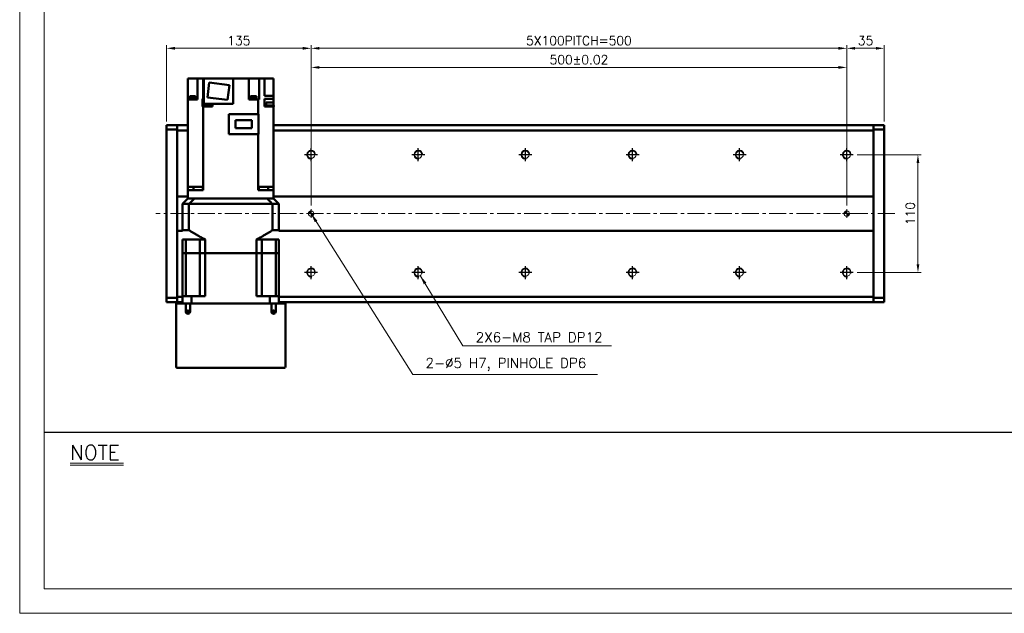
# Model space of a CAD drawing. Header units: millimetres. Extents: x 46891 to 50463, y 6223 to 9884.
# Tile 1 of 5: x 48547 to 49466, y 8529 to 9083. Entities that reach past the tile are written whole.
import ezdxf

# ---------------------------------------------------------------- set-up
doc = ezdxf.new("R2010")
doc.units = ezdxf.units.MM
doc.header["$LTSCALE"] = 0.5
doc.linetypes.add('CENTER', pattern=[50.8, 31.75, -6.35, 6.35, -6.35])
doc.layers.get('0').update_dxf_attribs({"lineweight": 20})
for name, color, linetype, lineweight in [('1', 1, 'CENTER', 13), ('4', 4, 'Continuous', 13), ('외형선(ISO)', 7, 'Continuous', 50)]:
    doc.layers.add(name, color=color, linetype=linetype, lineweight=lineweight)
for name, color, linetype in [('3', 3, 'Continuous'), ('C', 1, 'CENTER'), ('DIM', 4, 'Continuous')]:
    doc.layers.add(name, color=color, linetype=linetype)
doc.styles.add('DSR TEXT', font='romans.shx', dxfattribs={"bigfont": 'whgtxt.shx'})
doc.styles.get("Standard").update_dxf_attribs({"font": 'romans.shx', "bigfont": 'whgtxt.shx'})
doc.dimstyles.new('DSR', dxfattribs={"dimscale": 2, "dimtxt": 3, "dimasz": 3, "dimexe": 0.5, "dimexo": 0.5, "dimgap": 0.5, "dimtad": 1, "dimdsep": 46, "dimtxsty": 'Standard', "dimcen": 2.5, "dimclrd": 4, "dimclre": 4, "dimclrt": 2, "dimadec": 0, "dimazin": 2, "dimtfac": 1, "dimtmove": 0, "dimatfit": 3, "dimfxl": 0, "dimlwd": -1, "dimlwe": -1, "dimarcsym": 0})

# ---------------------------------------------------------------- blocks, each defined once
blk = doc.blocks.new('A$C13F00394')
for p, q in [((-202.34, 25.67), (-191.42, 25.67)), ((-202.34, 25.3), (-191.42, 25.3))]:
    blk.add_line(p, q)
at = {"layer": '3'}
blk.add_line((0, 32), (-207.68, 32), dxfattribs=at)
at = {"layer": '4', "color": 0, "style": 'DSR TEXT'}
blk.add_text('NOTE', height=3, dxfattribs=at).set_placement((-202.39, 26.38))
blk = doc.blocks.new('A$C1C1952E1')
at = {"color": 1}
blk.add_lwpolyline([(0, 0), (420, 0), (420, 297), (0, 297)], close=True, dxfattribs=at)
at = {"color": 3}
blk.add_lwpolyline([(5, 5), (415, 5), (415, 292), (5, 292)], close=True, dxfattribs=at)
blk = doc.blocks.new('A$C33E56CC6')
h = blk.add_hatch()
h.set_pattern_fill('ANSI31', color=256, style=0)
h.set_pattern_definition([(45, (-7065.45672, -6508.5399), (-0.0883883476, 0.0883883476), [])])
h.paths.add_polyline_path([(4, 6.5, 0.414214), (1.5, 4), (4, 4)])
h.paths.add_polyline_path([(6.5, 4), (4, 4), (4, 1.5, 0.414214)])
blk.add_circle((4, 4), 2.5)
at = {"layer": '1'}
for p, q in [((0, 4), (8, 4)), ((4, 0), (4, 8))]:
    blk.add_line(p, q, dxfattribs=at)
blk = doc.blocks.new('tap8')
blk.add_circle((0, 0), 3.4)
at = {"layer": 'C', "color": 1, "linetype": 'CENTER'}
for p, q in [((-6.05, 0), (6.05, 0)), ((0, -6.05), (0, 6.05))]:
    blk.add_line(p, q, dxfattribs=at)
at = {"layer": 'DIM', "color": 3}
blk.add_arc((0, 0), 4, 263.84551, 189.43144, dxfattribs=at)
blk = doc.blocks.new('*D140')
at = {"color": 1, "linetype": 'ByBlock'}
for p, q in [((49328.36, 8956.94), (49388.15, 8956.94)), ((49385.15, 8949.14), (49385.15, 8854.74)), ((49328.36, 8846.94), (49388.15, 8846.94))]:
    blk.add_line(p, q, dxfattribs=at)
at = {"color": 1}
for points in [[(49383.85, 8949.14), (49386.45, 8949.14), (49385.15, 8956.94)], [(49383.85, 8854.74), (49386.45, 8854.74), (49385.15, 8846.94)]]:
    blk.add_solid(points, dxfattribs=at)
at = {"layer": 'Defpoints', "color": 0}
for p in [(49324.76, 8956.94), (49324.76, 8846.94), (49385.15, 8846.94)]:
    blk.add_point(p, dxfattribs=at)
at = {"color": 3, "insert": (49377.95, 8901.94), "char_height": 8.4, "attachment_point": 5, "rotation": 90, "style": 'DSR TEXT'}
blk.add_mtext('110', dxfattribs=at)
blk = doc.blocks.new('*D141')
at = {"color": 1, "linetype": 'ByBlock'}
for p, q in [((48818.71, 8909.54), (48818.71, 9041.36)), ((48826.51, 9038.36), (49310.91, 9038.36)), ((49318.71, 8909.54), (49318.71, 9041.36))]:
    blk.add_line(p, q, dxfattribs=at)
at = {"color": 1}
for points in [[(48826.51, 9039.66), (48826.51, 9037.06), (48818.71, 9038.36)], [(49310.91, 9039.66), (49310.91, 9037.06), (49318.71, 9038.36)]]:
    blk.add_solid(points, dxfattribs=at)
at = {"layer": 'Defpoints', "color": 0}
for p in [(49318.71, 9038.36), (48818.71, 8905.94), (49318.71, 8905.94)]:
    blk.add_point(p, dxfattribs=at)
at = {"color": 3, "insert": (49068.71, 9045.56), "char_height": 8.4, "attachment_point": 5, "style": 'DSR TEXT'}
blk.add_mtext('500%%P0.02', dxfattribs=at)
blk = doc.blocks.new('*D142')
at = {"color": 1, "linetype": 'ByBlock'}
for p, q in [((49318.71, 8966.59), (49318.71, 9059.18)), ((49326.51, 9056.18), (49345.91, 9056.18)), ((49353.71, 8988.04), (49353.71, 9059.18))]:
    blk.add_line(p, q, dxfattribs=at)
at = {"color": 1}
for points in [[(49326.51, 9057.48), (49326.51, 9054.88), (49318.71, 9056.18)], [(49345.91, 9057.48), (49345.91, 9054.88), (49353.71, 9056.18)]]:
    blk.add_solid(points, dxfattribs=at)
at = {"layer": 'Defpoints', "color": 0}
for p in [(49353.71, 9056.18), (49353.71, 8984.44), (49318.71, 8962.99)]:
    blk.add_point(p, dxfattribs=at)
at = {"color": 3, "insert": (49336.21, 9063.38), "char_height": 8.4, "attachment_point": 5, "style": 'DSR TEXT'}
blk.add_mtext('35', dxfattribs=at)
blk = doc.blocks.new('*D143')
at = {"color": 1, "linetype": 'ByBlock'}
for p, q in [((48818.71, 8966.59), (48818.71, 9059.18)), ((49310.91, 9056.18), (48826.51, 9056.18)), ((49318.71, 8966.59), (49318.71, 9059.18))]:
    blk.add_line(p, q, dxfattribs=at)
at = {"color": 1}
for points in [[(48826.51, 9057.48), (48826.51, 9054.88), (48818.71, 9056.18)], [(49310.91, 9057.48), (49310.91, 9054.88), (49318.71, 9056.18)]]:
    blk.add_solid(points, dxfattribs=at)
at = {"layer": 'Defpoints', "color": 0}
for p in [(48818.71, 9056.18), (48818.71, 8962.99), (49318.71, 8962.99)]:
    blk.add_point(p, dxfattribs=at)
at = {"color": 3, "insert": (49068.71, 9063.38), "char_height": 8.4, "attachment_point": 5, "style": 'DSR TEXT'}
blk.add_mtext('5X100PITCH=500', dxfattribs=at)
blk = doc.blocks.new('*D144')
at = {"color": 1, "linetype": 'ByBlock'}
for p, q in [((48683.71, 8988.04), (48683.71, 9059.18)), ((48810.91, 9056.18), (48691.51, 9056.18)), ((48818.71, 8966.59), (48818.71, 9059.18))]:
    blk.add_line(p, q, dxfattribs=at)
at = {"color": 1}
for points in [[(48691.51, 9057.48), (48691.51, 9054.88), (48683.71, 9056.18)], [(48810.91, 9057.48), (48810.91, 9054.88), (48818.71, 9056.18)]]:
    blk.add_solid(points, dxfattribs=at)
at = {"layer": 'Defpoints', "color": 0}
for p in [(48683.71, 9056.18), (48683.71, 8984.44), (48818.71, 8962.99)]:
    blk.add_point(p, dxfattribs=at)
at = {"color": 3, "insert": (48751.21, 9063.38), "char_height": 8.4, "attachment_point": 5, "style": 'DSR TEXT'}
blk.add_mtext('135', dxfattribs=at)

msp = doc.modelspace()

# ---------------------------------------------------------------- linework, layer by layer
at = {"layer": '1'}
msp.add_line((49363.71073, 8901.94104), (48673.71073, 8901.94104), dxfattribs=at)
at = {"layer": '외형선(ISO)'}
for p, q in [((48703.71073, 9008.44104), (48703.71073, 9027.94104)), ((48703.71073, 9027.94104), (48708.11073, 9027.94104)), ((48712.61073, 9027.94104), (48708.11073, 9027.94104)), ((48717.37806, 9027.94104), (48712.61073, 9027.94104)), ((48712.61073, 9008.44104), (48712.61073, 9027.94104)), ((48717.37806, 9027.94104), (48718.04454, 9027.94104)), ((48718.04454, 9027.94104), (48718.04454, 9008.94104)), ((48718.51073, 9027.94104), (48718.04454, 9027.94104)), ((48718.51073, 9027.94104), (48745.91073, 9027.94104)), ((48718.51073, 9004.44104), (48718.51073, 9027.94104)), ((48760.41073, 9027.94104), (48745.91073, 9027.94104)), ((48745.91073, 9027.94104), (48745.91073, 9004.44104)), ((48760.41073, 9027.94104), (48760.41073, 9008.44104)), ((48764.91073, 9027.94104), (48760.41073, 9027.94104)), ((48764.91073, 9027.94104), (48770.07784, 9027.94104)), ((48775.15457, 9027.94104), (48770.07784, 9027.94104)), ((48770.07784, 9027.94104), (48770.07784, 9008.44104)), ((48775.15457, 9027.94104), (48775.31073, 9027.94104)), ((48775.31073, 9011.94104), (48775.31073, 9027.94104)), ((48779.31073, 9027.94104), (48775.31073, 9027.94104)), ((48779.31073, 9027.94104), (48783.71073, 9027.94104)), ((48783.71073, 9011.94104), (48783.71073, 9027.94104)), ((48721.92845, 9010.35098), (48723.63463, 9024.24662)), ((48723.63463, 9024.24662), (48742.493, 9021.93111)), ((48742.493, 9021.93111), (48740.78683, 9008.03546)), ((48703.71073, 8926.94104), (48703.71073, 9008.44104)), ((48703.71073, 9008.44104), (48712.26688, 9008.44104)), ((48705.14979, 9008.94104), (48711.14979, 9008.94104)), ((48705.14979, 9008.94104), (48705.14979, 9008.44104)), ((48705.19979, 9009.64104), (48711.09979, 9009.64104)), ((48705.19979, 9009.64104), (48705.19979, 9008.94104)), ((48705.39979, 9011.64104), (48710.89979, 9011.64104)), ((48705.39979, 9011.64104), (48705.39979, 9009.64104)), ((48710.89979, 9011.64104), (48710.89979, 9009.64104)), ((48711.09979, 9009.64104), (48711.09979, 9008.94104)), ((48711.14979, 9008.94104), (48711.14979, 9008.44104)), ((48712.61073, 9008.44104), (48712.26688, 9008.44104)), ((48717.38878, 9003.94104), (48717.38878, 9008.94104)), ((48718.04454, 9008.94104), (48717.38878, 9008.94104)), ((48718.04454, 9008.94104), (48718.51073, 9008.94104)), ((48740.78683, 9008.03546), (48721.92845, 9010.35098)), ((48760.41073, 9008.44104), (48769.37692, 9008.44104)), ((48761.9093, 9008.94104), (48767.9093, 9008.94104)), ((48761.9093, 9008.94104), (48761.9093, 9008.44104)), ((48761.9593, 9009.64104), (48767.8593, 9009.64104)), ((48761.9593, 9009.64104), (48761.9593, 9008.94104)), ((48762.1593, 9011.64104), (48767.6593, 9011.64104)), ((48762.1593, 9011.64104), (48762.1593, 9009.64104)), ((48767.6593, 9011.64104), (48767.6593, 9009.64104)), ((48767.8593, 9009.64104), (48767.8593, 9008.94104)), ((48767.9093, 9008.94104), (48767.9093, 9008.44104)), ((48769.37692, 8994.59104), (48769.37692, 9008.44104)), ((48769.37692, 9008.44104), (48770.0434, 9008.44104)), ((48770.07784, 9008.44104), (48770.0434, 9008.44104)), ((48775.31073, 9011.94104), (48783.71073, 9011.94104)), ((48775.31073, 9008.94104), (48775.31073, 9003.94104)), ((48783.71073, 9008.94104), (48775.31073, 9008.94104)), ((48783.71073, 9008.94104), (48783.71073, 9011.94104)), ((48783.71073, 9008.94104), (48783.71073, 9003.94104)), ((48703.49083, 9002.94104), (48703.71073, 9002.94104)), ((48703.49083, 9001.94104), (48703.49083, 9002.94104)), ((48703.71073, 9001.94104), (48703.49083, 9001.94104)), ((48717.3861, 9003.94104), (48717.3861, 9001.94104)), ((48717.38878, 9003.94104), (48717.3861, 9003.94104)), ((48717.3861, 9001.94104), (48718.04454, 9001.94104)), ((48718.50011, 9003.94104), (48717.38878, 9003.94104)), ((48718.04454, 9001.94104), (48720.72619, 9001.94104)), ((48718.04454, 9001.94104), (48718.04454, 8926.94104)), ((48718.20011, 9002.94104), (48725.80011, 9002.94104)), ((48718.20011, 9001.94104), (48718.20011, 9002.94104)), ((48718.50011, 9005.54104), (48718.51073, 9005.54104)), ((48718.50011, 9002.94104), (48718.50011, 9005.54104)), ((48745.91073, 9004.44104), (48718.51073, 9004.44104)), ((48723.27403, 9001.94104), (48720.72619, 9001.94104)), ((48723.27403, 9001.94104), (48726.51215, 9001.94104)), ((48725.50011, 9002.94104), (48725.50011, 9004.44104)), ((48725.50011, 9003.94104), (48726.51073, 9003.94104)), ((48725.80011, 9001.94104), (48725.80011, 9002.94104)), ((48726.51073, 9004.44104), (48726.51073, 9003.94104)), ((48726.51215, 9003.94104), (48726.51073, 9003.94104)), ((48726.51215, 9003.94104), (48726.51215, 9001.94104)), ((48775.27167, 9003.94104), (48775.27167, 9001.94104)), ((48775.31073, 9003.94104), (48775.27167, 9003.94104)), ((48775.27167, 9001.94104), (48783.71073, 9001.94104)), ((48775.31073, 9003.94104), (48776.63063, 9003.94104)), ((48776.33063, 9002.94104), (48783.93063, 9002.94104)), ((48776.33063, 9001.94104), (48776.33063, 9002.94104)), ((48776.63063, 9005.54104), (48783.63063, 9005.54104)), ((48776.63063, 9002.94104), (48776.63063, 9005.54104)), ((48783.63063, 9002.94104), (48783.63063, 9005.54104)), ((48783.71073, 9003.94104), (48783.63063, 9003.94104)), ((48783.71073, 9003.94104), (48783.71073, 9002.94104)), ((48783.71073, 9001.94104), (48783.71073, 8926.94104)), ((48783.93063, 9001.94104), (48783.71073, 9001.94104)), ((48783.93063, 9001.94104), (48783.93063, 9002.94104)), ((48741.91073, 8976.04104), (48741.91073, 8994.59104)), ((48741.91073, 8994.59104), (48769.71073, 8994.59104)), ((48748.16073, 8989.26604), (48763.26073, 8989.26604)), ((48748.16073, 8981.81604), (48748.16073, 8989.26604)), ((48763.26073, 8989.26604), (48763.26073, 8981.81604)), ((48769.71073, 8976.04104), (48769.71073, 8994.59104)), ((48683.71073, 8984.44104), (48683.71073, 8983.56236)), ((48693.71073, 8984.44104), (48683.71073, 8984.44104)), ((48683.71073, 8980.44104), (48683.71073, 8983.56236)), ((48683.71073, 8980.44104), (48693.71073, 8980.44104)), ((48683.71073, 8823.44104), (48683.71073, 8980.44104)), ((48693.71073, 8984.44104), (48693.71073, 8983.56236)), ((48693.71073, 8984.44104), (48703.71073, 8984.44104)), ((48693.71073, 8983.56236), (48693.71073, 8984.44104)), ((48693.71073, 8979.44104), (48693.71073, 8983.56236)), ((48693.71073, 8983.56236), (48693.71073, 8980.44104)), ((48693.71073, 8917.94104), (48693.71073, 8979.44104)), ((48693.71073, 8979.44104), (48703.71073, 8979.44104)), ((48763.26073, 8981.81604), (48748.16073, 8981.81604)), ((48783.71073, 8984.44104), (49343.71073, 8984.44104)), ((48783.71073, 8979.44104), (49343.71073, 8979.44104)), ((49343.71073, 8983.56236), (49343.71073, 8984.44104)), ((49343.71073, 8984.44104), (49343.71073, 8983.56236)), ((49343.71073, 8984.44104), (49353.71073, 8984.44104)), ((49343.71073, 8983.56236), (49343.71073, 8979.44104)), ((49343.71073, 8980.44104), (49343.71073, 8983.56236)), ((49343.71073, 8980.44104), (49353.71073, 8980.44104)), ((49343.71073, 8979.44104), (49343.71073, 8917.94104)), ((49353.71073, 8983.56236), (49353.71073, 8984.44104)), ((49353.71073, 8983.56236), (49353.71073, 8980.44104)), ((49353.71073, 8980.44104), (49353.71073, 8823.44104)), ((48741.91073, 8976.04104), (48769.71073, 8976.04104)), ((48769.37692, 8976.04104), (48769.37692, 8926.94104)), ((48712.26688, 8926.94104), (48703.71073, 8926.94104)), ((48703.71073, 8923.94104), (48703.71073, 8926.94104)), ((48708.84645, 8923.94104), (48708.84645, 8926.94104)), ((48712.26688, 8926.94104), (48717.37806, 8926.94104)), ((48718.04454, 8926.94104), (48717.37806, 8926.94104)), ((48717.63385, 8926.94104), (48717.63385, 8923.94104)), ((48718.05316, 8926.94104), (48718.04454, 8926.94104)), ((48718.05316, 8923.94104), (48718.05316, 8926.94104)), ((48769.37692, 8926.94104), (48769.3683, 8926.94104)), ((48769.3683, 8923.94104), (48769.3683, 8926.94104)), ((48770.0434, 8926.94104), (48769.37692, 8926.94104)), ((48769.78761, 8926.94104), (48769.78761, 8923.94104)), ((48770.0434, 8926.94104), (48775.15457, 8926.94104)), ((48783.71073, 8926.94104), (48775.15457, 8926.94104)), ((48778.57501, 8926.94104), (48778.57501, 8923.94104)), ((48783.71073, 8926.94104), (48783.71073, 8923.94104)), ((48693.71073, 8917.08749), (48693.71073, 8917.94104)), ((48703.71073, 8917.94104), (48693.71073, 8917.94104)), ((48693.71073, 8916.73394), (48693.71073, 8917.08749)), ((48693.71073, 8887.14815), (48693.71073, 8916.73394)), ((48693.71073, 8916.73394), (48693.71073, 8887.14815)), ((48698.71073, 8910.94104), (48703.71073, 8915.94104)), ((48703.71073, 8923.94104), (48710.71073, 8923.94104)), ((48703.71073, 8923.94104), (48703.71073, 8915.94104)), ((48703.79882, 8915.94104), (48703.71073, 8915.94104)), ((48709.6037, 8915.94104), (48703.79882, 8915.94104)), ((48709.70705, 8915.94104), (48709.6037, 8915.94104)), ((48709.70705, 8915.94104), (48777.7144, 8915.94104)), ((48718.05316, 8923.94104), (48710.71073, 8923.94104)), ((48710.71073, 8915.94104), (48776.71073, 8915.94104)), ((48776.71073, 8923.94104), (48769.3683, 8923.94104)), ((48776.71073, 8923.94104), (48783.71073, 8923.94104)), ((48777.7144, 8915.94104), (48777.81776, 8915.94104)), ((48783.62264, 8915.94104), (48777.81776, 8915.94104)), ((48783.62264, 8915.94104), (48783.71073, 8915.94104)), ((48783.71073, 8923.94104), (48783.71073, 8915.94104)), ((49343.71073, 8917.94104), (48783.71073, 8917.94104)), ((48783.71073, 8915.94104), (48788.71073, 8910.94104)), ((49343.71073, 8917.94104), (49343.71073, 8917.08749)), ((49343.71073, 8917.08749), (49343.71073, 8916.73394)), ((49343.71073, 8916.73394), (49343.71073, 8887.14815)), ((49343.71073, 8887.14815), (49343.71073, 8916.73394)), ((48698.71073, 8910.94104), (48704.70813, 8910.94104)), ((48698.71073, 8886.49104), (48698.71073, 8910.94104)), ((48704.70813, 8910.94104), (48782.71332, 8910.94104)), ((48704.70813, 8886.49104), (48704.70813, 8910.94104)), ((48782.71332, 8910.94104), (48788.71073, 8910.94104)), ((48782.71332, 8886.49104), (48782.71332, 8910.94104)), ((48788.71073, 8886.49104), (48788.71073, 8910.94104)), ((48693.71073, 8886.7946), (48693.71073, 8887.14815)), ((48693.71073, 8885.94104), (48693.71073, 8886.7946)), ((48693.71073, 8824.44104), (48693.71073, 8885.94104)), ((48693.71073, 8885.94104), (48698.71073, 8885.94104)), ((48704.70813, 8886.49104), (48698.71073, 8886.49104)), ((48788.71073, 8886.49104), (48782.71332, 8886.49104)), ((48788.71073, 8885.94104), (49343.71073, 8885.94104)), ((49343.71073, 8887.14815), (49343.71073, 8886.7946)), ((49343.71073, 8886.7946), (49343.71073, 8885.94104)), ((49343.71073, 8885.94104), (49343.71073, 8824.44104)), ((48701.65851, 8877.94104), (48698.71073, 8877.94104)), ((48698.71073, 8864.94104), (48698.71073, 8877.94104)), ((48701.65851, 8877.94104), (48714.85573, 8877.94104)), ((48701.65851, 8864.94104), (48701.65851, 8877.94104)), ((48719.71073, 8877.94104), (48714.85573, 8877.94104)), ((48714.85573, 8864.94104), (48714.85573, 8877.94104)), ((48719.71073, 8864.94104), (48719.71073, 8877.94104)), ((48772.56573, 8877.94104), (48767.71073, 8877.94104)), ((48767.71073, 8864.94104), (48767.71073, 8877.94104)), ((48785.76295, 8877.94104), (48772.56573, 8877.94104)), ((48772.56573, 8864.94104), (48772.56573, 8877.94104)), ((48788.71073, 8877.94104), (48785.76295, 8877.94104)), ((48785.76295, 8864.94104), (48785.76295, 8877.94104)), ((48788.71073, 8864.94104), (48788.71073, 8877.94104)), ((48698.71073, 8864.94104), (48701.65851, 8864.94104)), ((48698.71073, 8864.94104), (48698.71073, 8824.94104)), ((48701.65851, 8864.94104), (48698.71073, 8864.94104)), ((48701.65851, 8864.94104), (48708.35573, 8864.94104)), ((48701.65851, 8824.94104), (48701.65851, 8864.94104)), ((48701.65851, 8864.94104), (48708.35573, 8864.94104)), ((48708.35573, 8864.94104), (48714.85573, 8864.94104)), ((48708.35573, 8864.94104), (48714.85573, 8864.94104)), ((48714.85573, 8864.94104), (48719.71073, 8864.94104)), ((48714.85573, 8824.94104), (48714.85573, 8864.94104)), ((48719.71073, 8864.94104), (48714.85573, 8864.94104)), ((48719.71073, 8864.94104), (48767.71073, 8864.94104)), ((48719.71073, 8864.94104), (48719.71073, 8824.94104)), ((48719.71073, 8864.94104), (48767.71073, 8864.94104)), ((48767.71073, 8864.94104), (48767.71073, 8824.94104)), ((48767.71073, 8864.94104), (48772.56573, 8864.94104)), ((48772.56573, 8864.94104), (48767.71073, 8864.94104)), ((48772.56573, 8824.94104), (48772.56573, 8864.94104)), ((48772.56573, 8864.94104), (48779.06573, 8864.94104)), ((48772.56573, 8864.94104), (48779.06573, 8864.94104)), ((48779.06573, 8864.94104), (48785.76295, 8864.94104)), ((48779.06573, 8864.94104), (48785.76295, 8864.94104)), ((48785.76295, 8864.94104), (48788.71073, 8864.94104)), ((48785.76295, 8824.94104), (48785.76295, 8864.94104)), ((48788.71073, 8864.94104), (48785.76295, 8864.94104)), ((48788.71073, 8864.94104), (48788.71073, 8824.94104)), ((48693.71073, 8823.44104), (48683.71073, 8823.44104)), ((48683.71073, 8820.31972), (48683.71073, 8823.44104)), ((48693.71073, 8820.31972), (48693.71073, 8824.44104)), ((48698.71073, 8824.44104), (48693.71073, 8824.44104)), ((48693.71073, 8823.44104), (48693.71073, 8820.31972)), ((48707.11838, 8824.94104), (48698.71073, 8824.94104)), ((48698.71073, 8817.94104), (48698.71073, 8824.94104)), ((48707.11838, 8824.94104), (48719.71073, 8824.94104)), ((48707.11838, 8817.94104), (48707.11838, 8824.94104)), ((48767.71073, 8824.94104), (48780.30308, 8824.94104)), ((48788.71073, 8824.94104), (48780.30308, 8824.94104)), ((48780.30308, 8817.94104), (48780.30308, 8824.94104)), ((48788.71073, 8817.94104), (48788.71073, 8824.94104)), ((49343.71073, 8824.44104), (48788.71073, 8824.44104)), ((49343.71073, 8824.44104), (49343.71073, 8820.31972)), ((49353.71073, 8823.44104), (49343.71073, 8823.44104)), ((49343.71073, 8820.31972), (49343.71073, 8823.44104)), ((49353.71073, 8823.44104), (49353.71073, 8820.31972)), ((48683.71073, 8820.31972), (48683.71073, 8819.44104)), ((48693.71073, 8819.44104), (48683.71073, 8819.44104)), ((48692.71073, 8817.94104), (48693.71073, 8817.94104)), ((48692.71073, 8817.94104), (48692.71073, 8758.94104)), ((48693.71073, 8820.31972), (48693.71073, 8819.44104)), ((48693.71073, 8819.44104), (48693.71073, 8820.31972)), ((48693.71073, 8819.44104), (48698.71073, 8819.44104)), ((48693.71073, 8817.94104), (48693.71073, 8819.44104)), ((48693.71073, 8817.94104), (48701.71073, 8817.94104)), ((48701.71073, 8817.94104), (48705.71073, 8817.94104)), ((48701.71073, 8810.44104), (48701.71073, 8817.94104)), ((48705.71073, 8817.94104), (48705.71073, 8810.44104)), ((48705.71073, 8817.94104), (48781.71073, 8817.94104)), ((48781.71073, 8817.94104), (48785.71073, 8817.94104)), ((48781.71073, 8810.44104), (48781.71073, 8817.94104)), ((48785.71073, 8817.94104), (48785.71073, 8810.44104)), ((48785.71073, 8817.94104), (48793.71073, 8817.94104)), ((48788.71073, 8819.44104), (49343.71073, 8819.44104)), ((48793.71073, 8817.94104), (48793.71073, 8819.44104)), ((48793.71073, 8817.94104), (48794.71073, 8817.94104)), ((48794.71073, 8758.94104), (48794.71073, 8817.94104)), ((49343.71073, 8819.44104), (49343.71073, 8820.31972)), ((49343.71073, 8820.31972), (49343.71073, 8819.44104)), ((49343.71073, 8819.44104), (49353.71073, 8819.44104)), ((49353.71073, 8819.44104), (49353.71073, 8820.31972)), ((48693.71073, 8757.94104), (48793.71073, 8757.94104))]:
    msp.add_line(p, q, dxfattribs=at)
for centre in [(48703.71073, 8810.44104), (48783.71073, 8810.44104)]:
    msp.add_circle(centre, 1.2295, dxfattribs=at)
for centre, radius, start, end in [((48703.71073, 8810.44104), 2, 180, 0), ((48783.71073, 8810.44104), 2, 180, 0), ((48693.71073, 8758.94104), 1, 180, 270), ((48793.71073, 8758.94104), 1, 270, 0)]:
    msp.add_arc(centre, radius, start, end, dxfattribs=at)
for points in [[(48709.70705, 8915.94104), (48709.16461, 8915.39894), (48708.07109, 8914.30576), (48706.40469, 8912.63897), (48705.27654, 8911.50999), (48704.70813, 8910.94104)], [(48782.71332, 8910.94104), (48782.14464, 8911.51027), (48781.01612, 8912.63961), (48779.34973, 8914.30641), (48778.25657, 8915.39922), (48777.7144, 8915.94104)]]:
    msp.add_open_spline(points, degree=3, dxfattribs=at)
for points, weights in [([(48704.70813, 8886.49104), (48712.78959, 8881.19805), (48719.71073, 8877.94104)], [1.24342419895, 1.30973118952, 1.35416666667]), ([(48767.71073, 8877.94104), (48774.63187, 8881.19805), (48782.71332, 8886.49104)], [1.35416666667, 1.30973118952, 1.24342419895])]:
    msp.add_rational_spline(points, weights, degree=2, dxfattribs=at)

# ---------------------------------------------------------------- block references
at = {"xscale": 4.563000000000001, "yscale": 4.563000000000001, "zscale": 4.563000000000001}
for name, p in [('A$C1C1952E1', (48546.67132, 8528.99552)), ('A$C13F00394', (49517.14175, 8551.81052))]:
    msp.add_blockref(name, p, dxfattribs=at)
at = {"rotation": 90}
for p in [(48818.71073, 8956.94104), (48918.71073, 8956.94104), (49018.71073, 8956.94104), (49118.71073, 8956.94104), (49218.71073, 8956.94104), (49318.71073, 8956.94104), (48818.71073, 8846.94104), (48918.71073, 8846.94104), (49018.71073, 8846.94104), (49118.71073, 8846.94104), (49218.71073, 8846.94104), (49318.71073, 8846.94104)]:
    msp.add_blockref('tap8', p, dxfattribs=at)
for p in [(48814.71073, 8897.94104), (49314.71073, 8897.94104)]:
    msp.add_blockref('A$C33E56CC6', p)

# ---------------------------------------------------------------- texts
at = {"color": 3, "char_height": 9.24, "attachment_point": 7, "style": 'DSR TEXT'}
for s, insert in [('2X6-M8 TAP DP12', (48972.32804, 8781.91913)), ('2-%%C5 H7, PINHOLE DP6', (48925.48939, 8755.14449))]:
    msp.add_mtext(s, dxfattribs=dict(at, insert=insert))

# ---------------------------------------------------------------- dimensions: what is measured, and where the dimension line sits
for base, p1, p2, picture, middle in [((48683.71073, 9056.17737), (48818.71073, 8962.98801), (48683.71073, 8984.44104), '*D144', (48751.21073, 9063.37737)), ((49353.71073, 9056.17737), (49318.71073, 8962.98801), (49353.71073, 8984.44104), '*D142', (49336.21073, 9063.37737))]:
    dim = msp.add_linear_dim(base=base, p1=p1, p2=p2, dimstyle='DSR', override={"dimscale": 3, "dimtxt": 2.8, "dimasz": 2.600136, "dimexe": 1, "dimexo": 1.2, "dimgap": 1, "dimdec": 4, "dimtxsty": 'DSR TEXT', "dimclrd": 1, "dimclre": 1, "dimclrt": 3, "dimtdec": 4, "dimtix": 1})
    dim.commit()
    dim.dimension.update_dxf_attribs({"geometry": picture, "text_midpoint": middle})
for base, p1, p2, text, picture, middle in [((48818.71073, 9056.17737), (49318.71073, 8962.98801), (48818.71073, 8962.98801), '5X100PITCH=<>', '*D143', (49068.71073, 9063.37737)), ((49318.71073, 9038.36164), (48818.71073, 8905.94104), (49318.71073, 8905.94104), '<>%%P0.02', '*D141', (49068.71073, 9045.56164))]:
    dim = msp.add_linear_dim(base=base, p1=p1, p2=p2, text=text, dimstyle='DSR', override={"dimscale": 3, "dimtxt": 2.8, "dimasz": 2.600136, "dimexe": 1, "dimexo": 1.2, "dimgap": 1, "dimdec": 4, "dimtxsty": 'DSR TEXT', "dimclrd": 1, "dimclre": 1, "dimclrt": 3, "dimtdec": 4, "dimtix": 1})
    dim.commit()
    dim.dimension.update_dxf_attribs({"geometry": picture, "text_midpoint": middle})
dim = msp.add_linear_dim(base=(49385.1497, 8846.94104), p1=(49324.7577, 8956.94104), p2=(49324.7577, 8846.94104), angle=90, dimstyle='DSR', override={"dimscale": 3, "dimtxt": 2.8, "dimasz": 2.600136, "dimexe": 1, "dimexo": 1.2, "dimgap": 1, "dimdec": 4, "dimtxsty": 'DSR TEXT', "dimclrd": 1, "dimclre": 1, "dimclrt": 3, "dimtdec": 4, "dimtix": 1})
dim.commit()
dim.dimension.update_dxf_attribs({"geometry": '*D140', "text_midpoint": (49377.9497, 8901.94104)})

# ---------------------------------------------------------------- leaders
at = {"annotation_type": 0, "has_hookline": 1, "hookline_direction": 0}
for points, text_width in [([(48818.71073, 8901.94104), (48913.60894, 8751.84449), (48922.18939, 8751.84449)], 160.4625), ([(48920.57539, 8844.09798), (48960.44759, 8778.61913), (48969.02804, 8778.61913)], 126.775)]:
    msp.add_leader(points, dimstyle='DSR', override={"dimscale": 3.3, "dimtxt": 2.8, "dimasz": 2.600136, "dimexe": 1, "dimexo": 1.2, "dimgap": 1, "dimdec": 4, "dimtxsty": 'DSR TEXT', "dimclrd": 1, "dimclre": 1, "dimclrt": 3, "dimtdec": 4, "dimtix": 1}, dxfattribs=dict(at, text_width=text_width))

doc.saveas('drawing.dxf')
